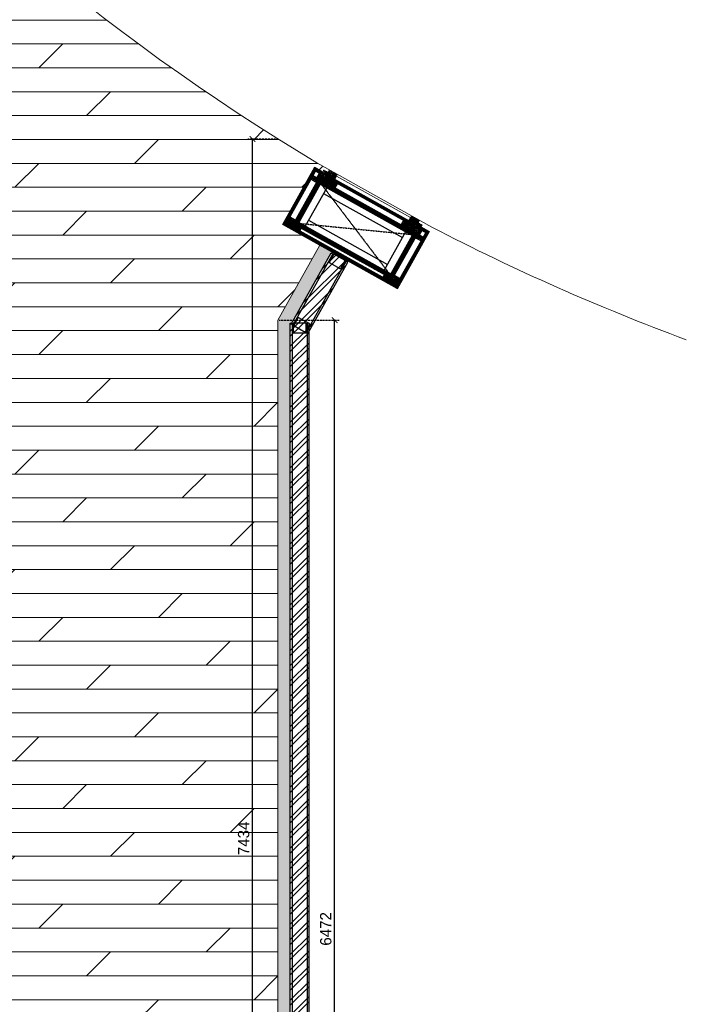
# Model space of a CAD drawing. Header units: millimetres. Extents: x 325 to 233617, y -9828 to 20555.
# Tile 30 of 45: x 165126 to 168666, y 8866 to 14099. Entities that reach past the tile are written whole.
import ezdxf

# ---------------------------------------------------------------- set-up
doc = ezdxf.new("R2010")
doc.units = ezdxf.units.MM
doc.header["$LTSCALE"] = 2.5
doc.linetypes.add('DASHED', pattern=[19.05, 12.7, -6.35])
doc.linetypes.add('HIDDEN', pattern=[0.375, 0.25, -0.125])
for name, color, linetype in [('1', 1, 'Continuous'), ('2', 2, 'Continuous'), ('250', 250, 'Continuous'), ('6', 7, 'Continuous'), ('PROPOSED M.S WORK', 150, 'Continuous')]:
    doc.layers.add(name, color=color, linetype=linetype)
for name, color, linetype, lineweight in [('8', 8, 'Continuous', 0), ('9', 9, 'Continuous', 0), ('A1-SS SHEET', 201, 'Continuous', 15), ('A1-WOOD', 11, 'Continuous', 15), ('Dimension', 40, 'Continuous', 0), ('ELEVATION 1', 143, 'Continuous', 18), ('ELEVATION 5', 156, 'Continuous', 5), ('HATCH LIGHT', 250, 'Continuous', 0), ('HATCH MEDIUM', 251, 'Continuous', 5), ('WALL', 132, 'Continuous', 25)]:
    doc.layers.add(name, color=color, linetype=linetype, lineweight=lineweight)
doc.styles.get("Standard").update_dxf_attribs({"font": 'GOTHIC.TTF'})
doc.dimstyles.new('AJKD_30', dxfattribs={"dimscale": 30, "dimtxt": 2, "dimasz": 1, "dimexe": 0.8, "dimexo": 0.8, "dimgap": 0.5, "dimtad": 1, "dimdec": 0, "dimzin": 0, "dimdsep": 46, "dimtxsty": 'Standard', "dimblk": 'ARCHTICK', "dimcen": 0.125, "dimclrd": 251, "dimclre": 251, "dimclrt": 42, "dimadec": 0, "dimazin": 0, "dimtfac": 1, "dimtdec": 0, "dimtix": 1, "dimtmove": 0, "dimatfit": 3, "dimfxl": 0, "dimtolj": 1, "dimtzin": 0, "dimarcsym": 0})
pattern_1 = [(45, (-133790.86, -88292.746), (-25.455844, 25.455844), [19.2, -124.8]), (45, (-133793.404, -88290.2), (-25.455844, 25.455844), [27.44684, -116.55316]), (45, (-133795.95, -88287.655), (-25.455844, 25.455844), [34.976716, -109.023284]), (45, (-133798.495, -88285.11), (-25.455844, 25.455844), [34.976716, -109.023284]), (45, (-133801.04, -88282.564), (-25.455844, 25.455844), [27.44684, -116.55316]), (45, (-133803.587, -88280.018), (-25.455844, 25.455844), [19.2, -124.8]), (45, (-133806.132, -88277.473), (-25.455844, 25.455844), [25.255542, -118.744458]), (45, (-133808.678, -88274.927), (-25.455844, 25.455844), [102.870124, -41.129876]), (45, (-133811.223, -88272.38), (-25.455844, 25.455844), [94.623284, -49.376716]), (45, (-133813.77, -88269.836), (-25.455844, 25.455844), [14.861146, -129.138854]), (45, (-133762.01, -88267.29), (-25.455844, 25.455844), [10.976716, -133.023284]), (45, (-133762.794, -88262.08), (-25.455844, 25.455844), [12.965612, -131.034388]), (45, (-133760.025, -88254.218), (-25.455844, 25.455844), [5.46142, -138.53858]), (45, (-133765.058, -88249.185), (-25.455844, 25.455844), [5.46142, -138.53858]), (45, (-133772.92, -88251.954), (-25.455844, 25.455844), [12.965612, -131.034388]), (45, (-133778.13, -88251.168), (-25.455844, 25.455844), [10.976716, -133.023284]), (45, (-133782.334, -88251.977), (-25.455844, 25.455844), [19.327907, -124.672093]), (45, (-133795.624, -88253.388), (-25.455844, 25.455844), [66.738854, -77.261146]), (45, (-133742.368, -88244.255), (-25.455844, 25.455844), [3.423284, -140.576716]), (45, (-133744.913, -88241.71), (-25.455844, 25.455844), [8.23338, -135.76662]), (45, (-133747.46, -88239.164), (-25.455844, 25.455844), [16.150356, -127.849644]), (45, (-133750.004, -88236.62), (-25.455844, 25.455844), [26.04657, -117.95343]), (45, (-133752.55, -88234.073), (-25.455844, 25.455844), [34.29341, -109.70659]), (45, (-133755.095, -88231.527), (-25.455844, 25.455844), [41.823284, -102.176716]), (45, (-133761.03, -88232.37), (-25.455844, 25.455844), [46.61655, -97.38345]), (45, (-133716.18, -88218.07), (-25.455844, 25.455844), [9.589904, -134.410096]), (45, (-133719.254, -88214.69), (-25.455844, 25.455844), [17.074453, -126.925547]), (45, (-133716.313, -88206.32), (-25.455844, 25.455844), [10.976716, -133.023284]), (45, (-133717.1, -88201.11), (-25.455844, 25.455844), [12.965612, -131.034388]), (45, (-133714.33, -88193.25), (-25.455844, 25.455844), [5.46142, -138.53858]), (45, (-133719.363, -88188.216), (-25.455844, 25.455844), [5.46142, -138.53858]), (45, (-133727.225, -88190.985), (-25.455844, 25.455844), [12.965612, -131.034388]), (45, (-133732.435, -88190.2), (-25.455844, 25.455844), [10.976716, -133.023284]), (52.125016, (-133773.763, -88260.377), (101.8233768, 101.8233758), [14.17878, -276.062497]), (52.125016, (-133781.633, -88263.156), (101.8233768, 101.8233758), [14.191722, -276.049556]), (52.125016, (-133790.01, -88266.442), (101.8233768, 101.8233758), [19.349418, -270.89186]), (52.125016, (-133788.274, -88259.614), (101.8233768, 101.8233758), [9.67471, -280.56657]), (52.125016, (-133754.247, -88259.529), (101.8233768, 101.8233758), [19.349418, -270.89186]), (52.125016, (-133753.626, -88252.912), (101.8233768, 101.8233758), [14.191722, -276.049556]), (52.125016, (-133756.164, -88250.356), (101.8233768, 101.8233758), [14.17878, -276.062497]), (52.125016, (-133728.068, -88199.408), (101.8233768, 101.8233758), [14.17878, -276.062497]), (52.125016, (-133735.938, -88202.187), (101.8233768, 101.8233758), [14.191722, -276.049556]), (52.125016, (-133744.315, -88205.473), (101.8233768, 101.8233758), [19.349418, -270.89186]), (52.125016, (-133748.432, -88206.196), (101.8233768, 101.8233758), [9.67471, -280.56657]), (52.125016, (-133697.945, -88202.378), (101.8233768, 101.8233758), [14.512064, -275.729214]), (52.125016, (-133709.4, -88211.287), (101.8233768, 101.8233758), [29.024128, -261.21715]), (52.125016, (-133707.181, -88202.616), (101.8233768, 101.8233758), [21.263437, -268.97784]), (52.125016, (-133708.551, -88198.56), (101.8233768, 101.8233758), [19.349418, -270.89186]), (52.125016, (-133707.93, -88191.943), (101.8233768, 101.8233758), [14.191722, -276.049556]), (52.125016, (-133710.468, -88189.387), (101.8233768, 101.8233758), [14.17878, -276.062497]), (217.874984, (-133750.004, -88236.618), (-101.8233758, -101.8233768), [14.17878, -276.062497]), (37.874984, (-133777.282, -88279.17), (101.8233758, 101.8233768), [19.349418, -270.89186]), (37.874984, (-133773.996, -88270.793), (101.8233758, 101.8233768), [14.191722, -276.049556]), (37.874984, (-133771.218, -88262.923), (101.8233758, 101.8233768), [14.17878, -276.062497]), (217.874984, (-133752.55, -88234.073), (-101.8233758, -101.8233768), [14.191722, -276.049556]), (217.874984, (-133755.095, -88231.527), (-101.8233758, -101.8233768), [19.349418, -270.89186]), (217.874984, (-133761.03, -88232.37), (-101.8233758, -101.8233768), [9.67471, -280.56657]), (37.874984, (-133803.26, -88259.327), (101.8233758, 101.8233768), [9.67471, -280.56657]), (217.874984, (-133717.037, -88224.015), (-101.8233758, -101.8233768), [29.024128, -261.21715]), (217.874984, (-133716.181, -88218.068), (-101.8233758, -101.8233768), [29.024128, -261.21715]), (217.874984, (-133719.254, -88214.69), (-101.8233758, -101.8233768), [21.263437, -268.97784]), (37.874984, (-133731.587, -88218.2), (101.8233758, 101.8233768), [19.349418, -270.89186]), (37.874984, (-133728.3, -88209.824), (101.8233758, 101.8233768), [14.191722, -276.049556]), (37.874984, (-133725.522, -88201.954), (101.8233758, 101.8233768), [14.17878, -276.062497]), (217.874984, (-133704.309, -88175.65), (-101.8233758, -101.8233768), [14.17878, -276.062497]), (217.874984, (-133706.854, -88173.104), (-101.8233758, -101.8233768), [14.191722, -276.049556]), (217.874984, (-133709.4, -88170.558), (-101.8233758, -101.8233768), [19.349418, -270.89186]), (217.874984, (-133711.946, -88168.012), (-101.8233758, -101.8233768), [14.512064, -275.729214]), (45, (-133761.915, -88252.33), (-25.455844, 25.455844), [5.46142, -138.53858]), (45, (-133763.212, -88251.03), (-25.455844, 25.455844), [5.46142, -138.53858]), (45, (-133716.22, -88191.36), (-25.455844, 25.455844), [5.46142, -138.53858]), (45, (-133717.516, -88190.062), (-25.455844, 25.455844), [5.46142, -138.53858]), (37.874984, (-133767.751, -88256.868), (101.8233758, 101.8233768), [7.393872, -282.847406]), (52.125016, (-133767.751, -88256.868), (101.8233768, 101.8233758), [7.393872, -282.847406]), (217.874984, (-133753.514, -88242.63), (-101.8233758, -101.8233768), [7.393872, -282.847406]), (52.125016, (-133758.053, -88248.467), (101.8233768, 101.8233758), [7.393872, -282.847406]), (37.874984, (-133722.056, -88195.899), (101.8233758, 101.8233768), [7.393872, -282.847406]), (52.125016, (-133722.056, -88195.899), (101.8233768, 101.8233758), [7.393872, -282.847406]), (217.874984, (-133707.818, -88181.661), (-101.8233758, -101.8233768), [7.393872, -282.847406]), (52.125016, (-133712.357, -88187.497), (101.8233768, 101.8233758), [7.393872, -282.847406])]
pattern_2 = [(90, (-264122.1607, 233636.0665), (-3.175, 2e-16), []), (135, (-264122.161, 233636.0665), (-6.34999567, -6.34999567), [4.49012806, -8.98025612])]
pattern_3 = [(135, (85579.499, -135167.25), (-10.00000027, -3e-15), [4.242641, -9.899495]), (153.434949, (85576.499, -135164.25), (-10.0000001, -3e-08), [4.472136, -17.888544]), (135, (85572.499, -135162.25), (-3e-15, 10.00000027), [1.414214, -12.727922]), (116.565051, (85571.499, -135161.25), (3e-08, 10.0000001), [4.472136, -17.888544]), (135, (85579.499, -135163.25), (-10.00000027, -3e-15), [4.242641, -9.899495]), (146.309932, (85577.499, -135167.25), (-10.00000007, 8e-08), [3.605551, -32.449961]), (146.309932, (85575.499, -135162.25), (-10.00000007, 8e-08), [3.605551, -32.449961]), (116.565051, (85573.499, -135167.25), (3e-08, 10.0000001), [4.472136, -17.888544]), (146.309932, (85577.499, -135157.25), (-10.00000007, 8e-08), [3.605551, -32.449961]), (146.309932, (85575.499, -135152.25), (-10.00000007, 8e-08), [3.605551, -32.449961])]
pattern_4 = [(45, (-117.4317, 31.781), (-2.245064, 2.245064), []), (45, (-115.1867, 31.781), (-2.245064, 2.245064), [1.5875, -0.79375])]

# ---------------------------------------------------------------- blocks, each defined once
blk = doc.blocks.new('MS-C1')
at = {"layer": 'PROPOSED M.S WORK', "lineweight": 5}
h = blk.add_hatch(dxfattribs=at)
h.set_pattern_fill('ANSI33', color=251, scale=0.5)
h.set_pattern_definition([(45, (-290, 65), (-2.24506, 2.24506), []), (45, (-287.755, 65), (-2.24506, 2.24506), [1.5875, -0.79375])])
edge = h.paths.add_edge_path()
edge.add_line((-240, 115), (-290, 115))
edge.add_line((-290, 115), (-290, 65))
edge.add_line((-290, 65), (-286.4, 66.8))
edge.add_arc((-287.5, 69), 2.5, 296.5651, 360)
edge.add_line((-285, 69), (-285, 110))
edge.add_line((-285, 110), (-244, 110))
edge.add_arc((-244, 112.5), 2.5, 270, 333.4349)
edge.add_line((-241.8, 111.4), (-240, 115))
h = blk.add_hatch(dxfattribs=at)
h.set_pattern_fill('ANSI33', color=251, scale=0.5)
h.set_pattern_definition([(45, (-117.4317, 4.781), (-2.245064, 2.245064), []), (45, (-115.1867, 4.781), (-2.245064, 2.245064), [1.5875, -0.79375])])
edge = h.paths.add_edge_path()
edge.add_line((240, 115), (290, 115))
edge.add_line((290, 115), (290, 65))
edge.add_line((290, 65), (286.4, 66.8))
edge.add_arc((287.5, 69), 2.5, 180, 243.4349, ccw=False)
edge.add_line((285, 69), (285, 110))
edge.add_line((285, 110), (244, 110))
edge.add_arc((244, 112.5), 2.5, 206.5651, 270, ccw=False)
edge.add_line((241.8, 111.4), (240, 115))
h = blk.add_hatch(dxfattribs=at)
h.set_pattern_fill('ANSI33', color=251, scale=0.5)
h.set_pattern_definition(pattern_4)
edge = h.paths.add_edge_path()
edge.add_line((-240, -138), (-290, -138))
edge.add_line((-290, -138), (-290, -88))
edge.add_line((-290, -88), (-286.4, -89.8))
edge.add_arc((-287.5, -92), 2.5, 0, 63.4349, ccw=False)
edge.add_line((-285, -92), (-285, -133))
edge.add_line((-285, -133), (-244, -133))
edge.add_arc((-244, -135.5), 2.5, 26.5651, 90, ccw=False)
edge.add_line((-241.8, -134.4), (-240, -138))
h = blk.add_hatch(dxfattribs=at)
h.set_pattern_fill('ANSI33', color=251, scale=0.5)
h.set_pattern_definition(pattern_4)
edge = h.paths.add_edge_path()
edge.add_line((240, -138), (290, -138))
edge.add_line((290, -138), (290, -88))
edge.add_line((290, -88), (286.4, -89.8))
edge.add_arc((287.5, -92), 2.5, 116.5651, 180)
edge.add_line((285, -92), (285, -133))
edge.add_line((285, -133), (244, -133))
edge.add_arc((244, -135.5), 2.5, 90, 153.4349)
edge.add_line((241.8, -134.4), (240, -138))
at = {"layer": 'PROPOSED M.S WORK', "linetype": 'DASHED', "ltscale": 0.02}
for p, q in [((-290, 115), (290, -138)), ((290, 115), (-290, -138))]:
    blk.add_line(p, q, dxfattribs=at)
at = {"layer": 'PROPOSED M.S WORK'}
for p, q in [((-285, -128), (-285, 105)), ((-280, -128), (-280, 105)), ((-240, -128), (-240, 105)), ((240, -128), (240, 105)), ((280, -128), (280, 105)), ((285, -128), (285, 105))]:
    blk.add_line(p, q, dxfattribs=at)
for points in [[(-240, 115), (-290, 115), (-290, 65), (-286.4, 66.8, 0.284079), (-285, 69), (-285, 110), (-244, 110, 0.284079), (-241.8, 111.4), (-240, 115)], [(240, 115), (290, 115), (290, 65), (286.4, 66.8, -0.284079), (285, 69), (285, 110), (244, 110, -0.284079), (241.8, 111.4), (240, 115)], [(-240, -138), (-290, -138), (-290, -88), (-286.4, -89.8, -0.284079), (-285, -92), (-285, -133), (-244, -133, -0.284079), (-241.8, -134.4), (-240, -138)], [(240, -138), (290, -138), (290, -88), (286.4, -89.8, 0.284079), (285, -92), (285, -133), (244, -133, 0.284079), (241.8, -134.4), (240, -138)]]:
    blk.add_lwpolyline(points, format="xyb", dxfattribs=at)
blk.add_lwpolyline([(-290, 115), (290, 115), (290, -138), (-290, -138)], close=True, dxfattribs=at)
for points in [[(-285, 110), (285, 110)], [(-285, 105), (285, 105)], [(-240, 70), (240, 70)], [(-240, -93), (240, -93)], [(-285, -128), (285, -128)], [(-285, -133), (285, -133)]]:
    blk.add_lwpolyline(points, dxfattribs=at)
blk = doc.blocks.new('A$C47C848D8')
at = {"layer": '2', "lineweight": 5}
h = blk.add_hatch(color=40, dxfattribs=at)
h.dxf.hatch_style = 1
h.paths.add_polyline_path([(-225, -174.7), (225, -174.7), (225, -176.2), (-225, -176.2)])
at = {"layer": '250', "lineweight": 5}
h = blk.add_hatch(dxfattribs=at)
h.set_pattern_fill('DOLMIT', color=256, scale=0.5, angle=90)
h.set_pattern_definition(pattern_2)
h.paths.add_polyline_path([(334, -162.7), (346, -162.7), (346, 165.3), (334, 165.3)])
h.paths.add_polyline_path([(-334, 153.3), (334, 153.3), (334, 165.3), (-334, 165.3)])
h.paths.add_polyline_path([(-334, -162.7), (-346, -162.7), (-346, 165.3), (-334, 165.3)])
h.paths.add_polyline_path([(-312, -137.5), (-300, -137.5), (-300, -162.7), (-312, -162.7)])
h.paths.add_polyline_path([(-300, -162.7), (-346, -162.7), (-346, -174.7), (-300, -174.7)])
h.paths.add_polyline_path([(300, -162.7), (346, -162.7), (346, -174.7), (300, -174.7)])
h.paths.add_polyline_path([(312, -137.5), (300, -137.5), (300, -162.7), (312, -162.7)])
h.paths.add_polyline_path([(334, 139.5), (252, 139.5), (252, 153.3), (334, 153.3)])
h.paths.add_polyline_path([(-334, 139.5), (-252, 139.5), (-252, 153.3), (-334, 153.3)])
h = blk.add_hatch(dxfattribs=at)
h.set_pattern_fill('DOLMIT', color=256, scale=0.5, angle=90)
h.set_pattern_definition(pattern_2)
h.paths.add_polyline_path([(-290, -125.5), (290, -125.5), (290, -137.5), (-290, -137.5)])
h.paths.add_polyline_path([(-302, 139.5), (-290, 139.5), (-290, -137.5), (-302, -137.5)])
h.paths.add_polyline_path([(290, -137.5), (302, -137.5), (302, 139.5), (290, 139.5)])
h.paths.add_polyline_path([(-290, 139.5), (290, 139.5), (290, 127.5), (-290, 127.5)])
h = blk.add_hatch(dxfattribs=at)
h.set_pattern_fill('DOLMIT', color=256, scale=0.5, angle=90)
h.set_pattern_definition(pattern_2)
h.paths.add_polyline_path([(225, -162.7), (-225, -162.7), (-225, -174.7), (225, -174.7)])
at = {"layer": '8', "lineweight": 5}
h = blk.add_hatch(dxfattribs=at)
h.set_pattern_fill('PGRAIN', color=256, scale=1.2, angle=45, style=0)
h.set_pattern_definition(pattern_1)
h.paths.add_polyline_path([(-300, -137.5), (-225, -137.5), (-225, -205.7), (-275, -205.7), (-275, -191.2), (-300, -191.2)])
h = blk.add_hatch(dxfattribs=at)
h.set_pattern_fill('PGRAIN', color=256, scale=1.2, angle=45, style=0)
h.set_pattern_definition(pattern_1)
h.paths.add_polyline_path([(300, -137.5), (225, -137.5), (225, -205.7), (275, -205.7), (275, -191.2), (300, -191.2)])
at = {"layer": '9', "lineweight": 5}
h = blk.add_hatch(dxfattribs=at)
h.set_pattern_fill('CSWOOD2', color=256, angle=90)
h.set_pattern_definition(pattern_3)
h.paths.add_polyline_path([(-302, 114.5), (-334, 114.5), (-334, 139.5), (-302, 139.5)])
h = blk.add_hatch(dxfattribs=at)
h.set_pattern_fill('CSWOOD2', color=256, angle=90)
h.set_pattern_definition(pattern_3)
h.paths.add_polyline_path([(302, 114.5), (334, 114.5), (334, 139.5), (302, 139.5)])
h = blk.add_hatch(dxfattribs=at)
h.set_pattern_fill('CSWOOD2', color=256, angle=90)
h.set_pattern_definition(pattern_3)
h.paths.add_polyline_path([(-302, -112.5), (-334, -112.5), (-334, -137.5), (-302, -137.5)])
h = blk.add_hatch(dxfattribs=at)
h.set_pattern_fill('CSWOOD2', color=256, angle=90)
h.set_pattern_definition([(135, (85684.999, -135192.363), (-10.00000027, -3e-15), [4.242641, -9.899495]), (153.434949, (85681.999, -135189.3632), (-10.0000001, -3e-08), [4.472136, -17.888544]), (135, (85677.999, -135187.363), (-3e-15, 10.00000027), [1.414214, -12.727922]), (116.565051, (85676.999, -135186.3632), (3e-08, 10.0000001), [4.472136, -17.888544]), (135, (85684.999, -135188.363), (-10.00000027, -3e-15), [4.242641, -9.899495]), (146.309932, (85682.999, -135192.363), (-10.00000007, 8e-08), [3.605551, -32.449961]), (146.309932, (85680.999, -135187.363), (-10.00000007, 8e-08), [3.605551, -32.449961]), (116.565051, (85678.999, -135192.3632), (3e-08, 10.0000001), [4.472136, -17.888544]), (146.309932, (85682.999, -135182.363), (-10.00000007, 8e-08), [3.605551, -32.449961]), (146.309932, (85680.999, -135177.363), (-10.00000007, 8e-08), [3.605551, -32.449961])])
h.paths.add_polyline_path([(-200, -137.5), (-225, -137.5), (-225, -162.7), (-200, -162.7)])
h = blk.add_hatch(dxfattribs=at)
h.set_pattern_fill('CSWOOD2', color=256, angle=90)
h.set_pattern_definition([(135, (86109.999, -135192.363), (-10.00000027, -3e-15), [4.242641, -9.899495]), (153.434949, (86106.999, -135189.3632), (-10.0000001, -3e-08), [4.472136, -17.888544]), (135, (86102.999, -135187.363), (-3e-15, 10.00000027), [1.414214, -12.727922]), (116.565051, (86101.999, -135186.3632), (3e-08, 10.0000001), [4.472136, -17.888544]), (135, (86109.999, -135188.363), (-10.00000027, -3e-15), [4.242641, -9.899495]), (146.309932, (86107.999, -135192.363), (-10.00000007, 8e-08), [3.605551, -32.449961]), (146.309932, (86105.999, -135187.363), (-10.00000007, 8e-08), [3.605551, -32.449961]), (116.565051, (86103.999, -135192.3632), (3e-08, 10.0000001), [4.472136, -17.888544]), (146.309932, (86107.999, -135182.363), (-10.00000007, 8e-08), [3.605551, -32.449961]), (146.309932, (86105.999, -135177.363), (-10.00000007, 8e-08), [3.605551, -32.449961])])
h.paths.add_polyline_path([(225, -137.5), (200, -137.5), (200, -162.7), (225, -162.7)])
h = blk.add_hatch(dxfattribs=at)
h.set_pattern_fill('CSWOOD2', color=256, angle=90)
h.set_pattern_definition(pattern_3)
h.paths.add_polyline_path([(302, -112.5), (334, -112.5), (334, -137.5), (302, -137.5)])
at = {"layer": '1', "lineweight": 5}
for points in [[(-334, -162.7), (-346, -162.7), (-346, 165.3), (-334, 165.3)], [(-334, 153.3), (334, 153.3), (334, 165.3), (-334, 165.3)], [(334, -162.7), (346, -162.7), (346, 165.3), (334, 165.3)], [(-334, 139.5), (-252, 139.5), (-252, 153.3), (-334, 153.3)], [(-302, 139.5), (-290, 139.5), (-290, -137.5), (-302, -137.5)], [(-290, 139.5), (290, 139.5), (290, 127.5), (-290, 127.5)], [(334, 139.5), (252, 139.5), (252, 153.3), (334, 153.3)], [(290, -137.5), (302, -137.5), (302, 139.5), (290, 139.5)], [(-312, -137.5), (-300, -137.5), (-300, -162.7), (-312, -162.7)], [(-290, -125.5), (290, -125.5), (290, -137.5), (-290, -137.5)], [(312, -137.5), (300, -137.5), (300, -162.7), (312, -162.7)], [(-300, -162.7), (-346, -162.7), (-346, -174.7), (-300, -174.7)], [(225, -162.7), (-225, -162.7), (-225, -174.7), (225, -174.7)], [(300, -162.7), (346, -162.7), (346, -174.7), (300, -174.7)]]:
    blk.add_lwpolyline(points, close=True, dxfattribs=at)
at = {"layer": '2', "color": 40, "lineweight": 5}
blk.add_lwpolyline([(-225, -174.7), (225, -174.7), (225, -176.2), (-225, -176.2)], close=True, dxfattribs=at)
at = {"layer": '6', "linetype": 'ByBlock', "lineweight": 5, "const_width": 1}
for points in [[(-225, -137.5), (-300, -137.5), (-300, -191.2), (-275, -191.2), (-275, -205.7), (-225, -205.7)], [(225, -137.5), (300, -137.5), (300, -191.2), (275, -191.2), (275, -205.7), (225, -205.7)]]:
    blk.add_lwpolyline(points, close=True, dxfattribs=at)
at = {"layer": '6', "lineweight": 5}
blk.add_lwpolyline([(-225, -176.2), (225, -176.2), (225, -194.2), (-225, -194.2)], close=True, dxfattribs=at)
at = {"layer": 'A1-SS SHEET', "color": 8, "lineweight": 5}
blk.add_lwpolyline([(346, -174.7), (300, -174.7), (300, -178.7), (346, -178.7)], close=True, dxfattribs=at)
at = {"layer": 'A1-WOOD', "lineweight": 5}
for points in [[(-302, 114.5), (-334, 114.5), (-334, 139.5), (-302, 139.5)], [(302, 114.5), (334, 114.5), (334, 139.5), (302, 139.5)], [(-302, -137.5), (-334, -137.5), (-334, -112.5), (-302, -112.5)], [(-225, -137.5), (-200, -137.5), (-200, -162.7), (-225, -162.7)], [(200, -162.7), (225, -162.7), (225, -137.5), (200, -137.5)], [(302, -137.5), (334, -137.5), (334, -112.5), (302, -112.5)]]:
    blk.add_lwpolyline(points, close=True, dxfattribs=at)
at = {"layer": 'ELEVATION 5', "color": 8, "lineweight": 5}
for points in [[(-350, -178.7), (-346, -178.7), (-346, 169.3), (-350, 169.3)], [(-346, 169.3), (346, 169.3), (346, 165.3), (-346, 165.3)], [(346, 169.3), (350, 169.3), (350, -178.7), (346, -178.7)], [(-300, -174.7), (-346, -174.7), (-346, -178.7), (-300, -178.7)]]:
    blk.add_lwpolyline(points, close=True, dxfattribs=at)
at = {"lineweight": 5}
blk.add_blockref('MS-C1', (0, 12.5), dxfattribs=at)
blk = doc.blocks.new('*U94')
for points in [[(0, 0), (8619.7, 0), (8619.7, -10), (0, -10)], [(0, -100), (8619.7, -100), (8619.7, -90), (0, -90)]]:
    blk.add_lwpolyline(points, close=True)
at = {"color": 8}
blk.add_lwpolyline([(8569.7, -15), (8619.7, -15), (8619.7, -85), (8569.7, -85)], close=True, dxfattribs=at)
blk = doc.blocks.new('*U95')
for points in [[(0, 0), (435.1, 0), (435.1, -10), (0, -10)], [(0, -100), (435.1, -100), (435.1, -90), (0, -90)]]:
    blk.add_lwpolyline(points, close=True)
at = {"color": 8}
for points in [[(0, -15), (50, -15), (50, -85), (0, -85)], [(385.1, -15), (435.1, -15), (435.1, -85), (385.1, -85)]]:
    blk.add_lwpolyline(points, close=True, dxfattribs=at)
blk = doc.blocks.new('_ArchTick')
at = {"color": 0, "linetype": 'ByBlock', "const_width": 0.15}
blk.add_lwpolyline([(-0.5, -0.5), (0.5, 0.5)], dxfattribs=at)
blk = doc.blocks.new('*D246')
at = {"layer": 'Defpoints', "color": 0}
for p in [(166497.2, 12502.3), (166797.8, 12502.3), (166497.2, 6030.7)]:
    blk.add_point(p, dxfattribs=at)
at = {"layer": 'Dimension', "color": 251, "linetype": 'HIDDEN', "lineweight": -2}
for p, q in [((166503.2, 12502.3), (166821.8, 12502.3)), ((166503.2, 6030.7), (166821.8, 6030.7))]:
    blk.add_line(p, q, dxfattribs=at)
at = {"layer": 'Dimension', "color": 251, "lineweight": -2}
blk.add_line((166797.8, 6030.7), (166797.8, 12502.3), dxfattribs=at)
at = {"layer": 'Dimension', "color": 251, "lineweight": -2, "xscale": 30, "yscale": 30, "zscale": 30}
for p, rotation in [((166797.8, 12502.3), 90), ((166797.8, 6030.7), 270)]:
    blk.add_blockref('_ArchTick', p, dxfattribs=dict(at, rotation=rotation))
at = {"layer": 'Dimension', "color": 42, "insert": (166751.2, 9266.5), "char_height": 60, "attachment_point": 5, "rotation": 90}
blk.add_mtext('\\A1;6472', dxfattribs=at)
blk = doc.blocks.new('*D277')
at = {"layer": 'Defpoints', "color": 0}
for p in [(166361.5, 13464.8), (166497.1, 13464.8), (166497.2, 6030.7)]:
    blk.add_point(p, dxfattribs=at)
at = {"layer": 'Dimension', "color": 251, "linetype": 'HIDDEN', "lineweight": -2}
for p, q in [((166491.1, 13464.8), (166337.5, 13464.8)), ((166491.2, 6030.7), (166337.5, 6030.7))]:
    blk.add_line(p, q, dxfattribs=at)
at = {"layer": 'Dimension', "color": 251, "lineweight": -2}
blk.add_line((166361.5, 6030.7), (166361.5, 13464.8), dxfattribs=at)
at = {"layer": 'Dimension', "color": 251, "lineweight": -2, "xscale": 30, "yscale": 30, "zscale": 30}
for p, rotation in [((166361.5, 13464.8), 90), ((166361.5, 6030.7), 270)]:
    blk.add_blockref('_ArchTick', p, dxfattribs=dict(at, rotation=rotation))
at = {"layer": 'Dimension', "color": 42, "insert": (166315, 9747.7), "char_height": 60, "attachment_point": 5, "rotation": 90}
blk.add_mtext('\\A1;7434', dxfattribs=at)

msp = doc.modelspace()

# ---------------------------------------------------------------- hatches: boundary and pattern name
at = {"layer": 'HATCH LIGHT'}
h = msp.add_hatch(dxfattribs=at)
h.set_pattern_fill('DOLMIT', color=256, scale=20)
h.paths.add_polyline_path([(166497.2, 12502.3), (166719.4, 12899.7), (166524.3, 13008.8), (166520.8, 13010.8), (166690.6, 13314.5), (166734.3, 13290.1), (166740.4, 13301), (166762.2, 13288.8), (166769.3, 13301.5), (166703.8, 13338.1, -0.066982), (164259.9, 15288.3, -0.429689), (163265, 11459.7), (163265, 10765.7), (163265, 8865.7), (163265, 8815.7), (163216, 8815.7), (163216, 8826.7), (163165, 8826.7, -0.414212), (163157.5, 8818.1), (163156.5, 8818.1), (163156.5, 8818.1, 0.451173), (163165, 8826.7), (163165, 8826.7), (163165, 8004.7), (163216, 8004.7), (163216, 8015.7), (163265, 8015.7), (163265, 7965.7), (163265, 7965.7), (163265, 6030.7), (166497.2, 6030.7)])
h = msp.add_hatch(dxfattribs=at)
h.set_pattern_fill('ANSI36', color=256, scale=7)
h.set_pattern_definition([(45, (21650.608, 0), (11.786586, 43.2174826), [55.5625, -11.1125, 0, -11.1125])])
h.paths.add_polyline_path([(166562.2, 12485.3), (166570.6, 12485.3), (166782.6, 12864.4), (166719.4, 12899.7), (166497.2, 12502.3), (166497.2, 6030.7), (163265, 6030.7), (163265, 5965.7), (166562.2, 5965.7)])
h = msp.add_hatch(dxfattribs=at)
h.set_pattern_fill('ANSI32', color=256, scale=6)
h.set_pattern_definition([(45, (21650.61, 0), (-40.411153, 40.411153), []), (45, (21677.55, 0), (-40.411153, 40.411153), [])])
h.paths.add_polyline_path([(166662.2, 12443.3), (166562.2, 12443.3), (166562.2, 3865.7), (166662.2, 3865.7)])
h.paths.add_polyline_path([(166662.2, 12444.2), (166562.2, 12444.2), (166562.2, 12473.9), (166567.7, 12480.1), (166782.6, 12864.4), (166869.8, 12815.6)])

# ---------------------------------------------------------------- linework, layer by layer
at = {"layer": 'ELEVATION 1'}
for p, q in [((166497.2, 12502.3), (166719.4, 12899.7)), ((166497.2, 6030.7), (166497.2, 12502.3))]:
    msp.add_line(p, q, dxfattribs=at)
at = {"layer": 'HATCH MEDIUM'}
msp.add_lwpolyline([(161354.9, 20555, 0.012104), (161505.6, 20008), (161727.7, 19344.1, 0.171223), (166703.8, 13338.1), (167314.8, 12996.4, 0.03154), (168665.5, 12398.1)], format="xyb", dxfattribs=at)

# ---------------------------------------------------------------- block references
at = {"xscale": -1, "rotation": 150.7856245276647}
msp.add_blockref('A$C47C848D8', (166908.9, 12987.7), dxfattribs=at)
at = {"layer": 'WALL', "xscale": -1}
for name, p, rotation in [('*U95', (166655, 12431.3), 240.7856057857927), ('*U94', (166662.2, 3865.7), 270)]:
    msp.add_blockref(name, p, dxfattribs=dict(at, rotation=rotation))

# ---------------------------------------------------------------- dimensions: what is measured, and where the dimension line sits
at = {"layer": 'Dimension'}
for base, p2, override, picture, middle in [((166361.5, 13464.8), (166497.1, 13464.8), {"dimexo": 0.2, "dimfxl": 10}, '*D277', (166315, 9747.7)), ((166797.8, 12502.3), (166497.2, 12502.3), {"dimexo": 0.2, "dimtmove": 1, "dimfxl": 10}, '*D246', (166751.2, 9266.5))]:
    dim = msp.add_linear_dim(base=base, p1=(166497.2, 6030.7), p2=p2, angle=90, dimstyle='AJKD_30', override=override, dxfattribs=at)
    dim.commit()
    dim.dimension.update_dxf_attribs({"geometry": picture, "text_midpoint": middle})

doc.saveas('drawing.dxf')
